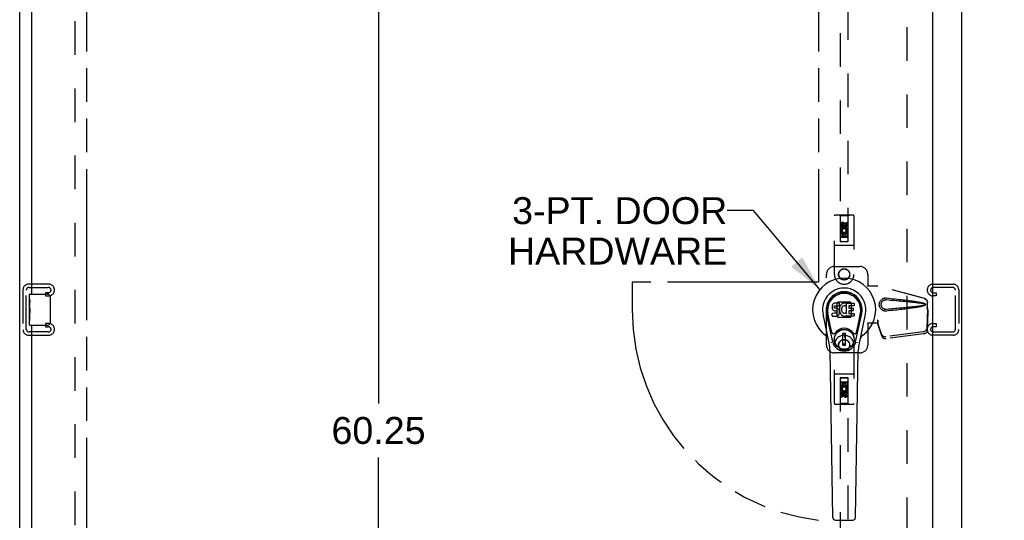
# Model space of a CAD drawing. Header units: inches. Extents: x 0 to 194, y 0 to 126.
# Tile 4 of 16: x 60 to 91, y 37 to 53. Entities that reach past the tile are written whole.
import ezdxf

# ---------------------------------------------------------------- set-up
doc = ezdxf.new("R2010")
doc.units = ezdxf.units.IN
doc.header["$LTSCALE"] = 10.686912
doc.header["$MEASUREMENT"] = 0
doc.linetypes.add('HIDDEN', pattern=[0.2, 0.1, -0.1])
doc.linetypes.add('PHANTOM', pattern=[0.8, 0.45, -0.05, 0.1, -0.05, 0.1, -0.05])
doc.layers.get('0').update_dxf_attribs({"linetype": 'CONTINUOUS'})
for name, color, linetype in [('02___PRT_ALL_AXES', 7, 'CONTINUOUS'), ('AVAILABLE_DOOR_SPACE', 7, 'CONTINUOUS'), ('DEFAULT_2', 8, 'HIDDEN'), ('DIMENSIONS', 7, 'CONTINUOUS')]:
    doc.layers.add(name, color=color, linetype=linetype)
doc.styles.get("Standard").update_dxf_attribs({"font": 'arial.ttf'})
doc.dimstyles.new('DIMSTYLE_1', dxfattribs={"dimtxt": 0.857239, "dimasz": 1.142985, "dimexe": 0.09, "dimexo": 0.07, "dimgap": 0.0375, "dimtad": 0, "dimtih": 1, "dimtoh": 1, "dimzin": 4, "dimdsep": 46, "dimtxsty": 'Standard', "dimblk": '_FILLED', "dimblk1": '_FILLED', "dimblk2": '_FILLED', "dimcen": 0.09, "dimazin": 1, "dimtfac": 1, "dimtofl": 0, "dimtmove": 0, "dimatfit": 3, "dimldrblk": '_FILLED', "dimfxl": 0, "dimtolj": 1, "dimtzin": 4, "dimarcsym": 0})
doc.dimstyles.get("Standard").update_dxf_attribs({"dimtxt": 0.971537, "dimasz": 1.142985, "dimexe": 0.09, "dimexo": 0.07, "dimgap": 0.09, "dimtad": 0, "dimtih": 1, "dimtoh": 1, "dimzin": 4, "dimdsep": 46, "dimtxsty": 'Standard', "dimblk": '_FILLED', "dimblk1": '_FILLED', "dimblk2": '_FILLED', "dimcen": 0.09, "dimazin": 1, "dimtp": 0.01, "dimtm": 0.01, "dimtfac": 1, "dimtofl": 0, "dimtmove": 0, "dimatfit": 3, "dimldrblk": '_FILLED', "dimfxl": 0, "dimtolj": 1, "dimtzin": 4, "dimarcsym": 0})

# ---------------------------------------------------------------- blocks, each defined once
blk = doc.blocks.new('_FILLED')
at = {"color": 0, "linetype": 'ByBlock'}
blk.add_solid([(0, 0), (-1, 0.2), (-1, -0.2)], dxfattribs=at)
blk = doc.blocks.new('*D14')
at = {"layer": 'DIMENSIONS', "color": 2, "linetype": 'Continuous'}
for p, q in [((72.156, 74.174), (70.086, 74.174)), ((71.128, 74.174), (71.128, 41.064)), ((71.128, 13.924), (71.128, 39.349)), ((72.156, 13.924), (70.169, 13.924))]:
    blk.add_line(p, q, dxfattribs=at)
at = {"layer": 'DIMENSIONS', "color": 2, "linetype": 'Continuous', "xscale": 1.1429852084, "yscale": 1.1429852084, "zscale": 1.1429852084}
for p, rotation in [((71.128, 74.174), 90), ((71.128, 13.924), 270)]:
    blk.add_blockref('_FILLED', p, dxfattribs=dict(at, rotation=rotation))
at = {"layer": 'DIMENSIONS', "color": 2, "linetype": 'Continuous', "insert": (71.128, 40.635), "char_height": 0.8572, "width": 2.99556, "attachment_point": 2, "line_spacing_factor": 0.9}
blk.add_mtext('60.25', dxfattribs=at)
blk = doc.blocks.new('*D16')
at = {"layer": 'DIMENSIONS', "color": 2, "linetype": 'Continuous'}
for p, q in [((85.141, 54.41), (82.837, 54.41)), ((88.766, 54.41), (91.052, 54.41))]:
    blk.add_line(p, q, dxfattribs=at)
at = {"layer": 'DIMENSIONS', "color": 2, "linetype": 'Continuous', "xscale": 1.1429852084, "yscale": 1.1429852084, "zscale": 1.1429852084}
blk.add_blockref('_FILLED', (85.141, 54.41), dxfattribs=at)
at = {"layer": 'DIMENSIONS', "color": 2, "linetype": 'Continuous', "xscale": 1.1429852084, "yscale": 1.1429852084, "zscale": 1.1429852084, "rotation": 180}
blk.add_blockref('_FILLED', (88.766, 54.41), dxfattribs=at)
at = {"layer": 'DIMENSIONS', "color": 2, "linetype": 'Continuous', "insert": (82.408, 54.839), "char_height": 0.8572, "width": 2.32952, "attachment_point": 3, "line_spacing_factor": 0.9}
blk.add_mtext('3.63', dxfattribs=at)
blk = doc.blocks.new('*D17')
at = {"layer": 'DIMENSIONS', "color": 2, "linetype": 'Continuous'}
for p, q in [((61.829, 55.951), (74.028, 55.951)), ((85.141, 55.951), (77.881, 55.951))]:
    blk.add_line(p, q, dxfattribs=at)
at = {"layer": 'DIMENSIONS', "color": 2, "linetype": 'Continuous', "xscale": 1.1429852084, "yscale": 1.1429852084, "zscale": 1.1429852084, "rotation": 180}
blk.add_blockref('_FILLED', (61.829, 55.951), dxfattribs=at)
at = {"layer": 'DIMENSIONS', "color": 2, "linetype": 'Continuous', "xscale": 1.1429852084, "yscale": 1.1429852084, "zscale": 1.1429852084}
blk.add_blockref('_FILLED', (85.141, 55.951), dxfattribs=at)
at = {"layer": 'DIMENSIONS', "color": 2, "linetype": 'Continuous', "insert": (75.955, 56.38), "char_height": 0.8572, "width": 2.99556, "attachment_point": 2, "line_spacing_factor": 0.9}
blk.add_mtext('23.31', dxfattribs=at)

msp = doc.modelspace()

# ---------------------------------------------------------------- linework, layer by layer
at = {"color": 3, "linetype": 'Continuous'}
for p, q in [((59.704, 6.153), (59.704, 77.945)), ((89.704, 6.153), (89.704, 77.945)), ((88.766, 75.195), (88.766, 12.903)), ((60.079, 69.799), (60.079, 44.549)), ((60.079, 43.549), (60.079, 18.299))]:
    msp.add_line(p, q, dxfattribs=at)
at = {"color": 7, "linetype": 'Continuous'}
for p, q in [((60.019, 44.389), (60.019, 44.534)), ((60.034, 44.549), (60.574, 44.549)), ((60.674, 44.449), (60.674, 43.649)), ((85.584, 44.209), (85.574, 44.187)), ((85.597, 44.229), (85.584, 44.209)), ((85.606, 44.237), (85.597, 44.229)), ((85.616, 44.244), (85.606, 44.237)), ((85.637, 44.253), (85.616, 44.244)), ((85.661, 44.261), (85.637, 44.253)), ((85.8, 44.261), (85.661, 44.261)), ((85.802, 44.218), (85.8, 44.261)), ((85.801, 44.194), (85.802, 44.218)), ((85.861, 44.215), (85.847, 44.198)), ((85.878, 44.23), (85.861, 44.215)), ((85.896, 44.243), (85.878, 44.23)), ((85.916, 44.252), (85.896, 44.243)), ((85.938, 44.257), (85.916, 44.252)), ((85.96, 44.259), (85.938, 44.257)), ((85.983, 44.259), (85.96, 44.259)), ((85.994, 44.257), (85.983, 44.259)), ((86.005, 44.254), (85.994, 44.257)), ((86.025, 44.237), (85.998, 44.168)), ((86.023, 44.242), (86.005, 44.254)), ((86.033, 44.259), (86.27, 44.259)), ((86.033, 43.933), (86.033, 44.259)), ((86.275, 44.254), (86.275, 44.18)), ((60.019, 44.131), (60.019, 44.164)), ((60.019, 43.934), (60.019, 43.965)), ((85.477, 42.98), (85.28, 43.906)), ((85.588, 43.027), (85.395, 43.93)), ((85.444, 43.704), (85.399, 43.931)), ((85.511, 43.557), (85.436, 43.938)), ((85.569, 44.164), (85.568, 44.14)), ((85.568, 44.14), (85.568, 44.116)), ((85.568, 44.116), (85.572, 44.092)), ((85.574, 44.187), (85.569, 44.164)), ((85.57, 43.854), (85.57, 43.929)), ((85.572, 44.092), (85.581, 44.07)), ((85.634, 43.934), (85.574, 43.933)), ((85.581, 44.07), (85.593, 44.05)), ((85.593, 44.05), (85.61, 44.033)), ((85.61, 44.033), (85.63, 44.02)), ((85.63, 44.02), (85.641, 44.015)), ((85.695, 43.934), (85.634, 43.934)), ((85.639, 44.143), (85.641, 44.158)), ((85.639, 44.128), (85.639, 44.143)), ((85.639, 44.121), (85.639, 44.128)), ((85.642, 44.113), (85.639, 44.121)), ((85.641, 44.158), (85.644, 44.165)), ((85.641, 44.015), (85.652, 44.013)), ((85.646, 44.107), (85.642, 44.113)), ((85.644, 44.165), (85.65, 44.17)), ((85.652, 44.103), (85.646, 44.107)), ((85.65, 44.17), (85.665, 44.174)), ((85.667, 44.099), (85.652, 44.103)), ((85.652, 44.013), (85.7, 44.013)), ((85.665, 44.174), (85.679, 44.175)), ((85.691, 44.1), (85.667, 44.099)), ((85.679, 44.175), (85.792, 44.175)), ((85.715, 44.099), (85.691, 44.1)), ((85.71, 43.935), (85.695, 43.934)), ((85.7, 44.013), (85.707, 44.012)), ((85.707, 44.012), (85.714, 44.01)), ((85.716, 43.939), (85.71, 43.935)), ((85.714, 44.01), (85.72, 44.005)), ((85.738, 44.093), (85.715, 44.099)), ((85.722, 43.944), (85.716, 43.939)), ((85.72, 44.005), (85.725, 43.999)), ((85.731, 43.956), (85.722, 43.944)), ((85.725, 43.999), (85.732, 43.986)), ((85.734, 43.963), (85.731, 43.956)), ((85.732, 43.986), (85.734, 43.971)), ((85.734, 43.971), (85.734, 43.963)), ((85.749, 44.089), (85.738, 44.093)), ((85.759, 44.082), (85.749, 44.089)), ((85.776, 44.065), (85.759, 44.082)), ((85.789, 44.045), (85.776, 44.065)), ((85.779, 43.886), (85.786, 43.895)), ((85.786, 43.895), (85.791, 43.906)), ((85.799, 44.023), (85.789, 44.045)), ((85.791, 43.906), (85.8, 43.929)), ((85.792, 44.175), (85.798, 44.176)), ((85.798, 44.176), (85.8, 44.181)), ((85.805, 44), (85.799, 44.023)), ((85.8, 44.181), (85.801, 44.194)), ((85.804, 44.097), (85.8, 44.052)), ((85.8, 44.052), (85.801, 44.03)), ((85.8, 43.929), (85.806, 43.952)), ((85.801, 44.03), (85.804, 44.008)), ((85.808, 44.119), (85.804, 44.097)), ((85.804, 44.008), (85.808, 43.986)), ((85.807, 43.976), (85.805, 44)), ((85.806, 43.952), (85.807, 43.976)), ((85.814, 44.14), (85.808, 44.119)), ((85.808, 43.986), (85.815, 43.965)), ((85.823, 44.161), (85.814, 44.14)), ((85.815, 43.965), (85.837, 43.926)), ((85.834, 44.18), (85.823, 44.161)), ((85.847, 44.198), (85.834, 44.18)), ((85.837, 43.926), (85.849, 43.907)), ((85.849, 43.907), (85.864, 43.891)), ((85.864, 43.891), (85.88, 43.876)), ((85.87, 44.068), (85.869, 44.041)), ((85.869, 44.041), (85.87, 44.028)), ((85.873, 44.095), (85.87, 44.068)), ((85.87, 44.028), (85.873, 44.015)), ((85.877, 44.107), (85.873, 44.095)), ((85.873, 44.015), (85.884, 43.99)), ((85.883, 44.119), (85.877, 44.107)), ((85.897, 44.142), (85.883, 44.119)), ((85.884, 43.99), (85.897, 43.967)), ((85.905, 44.153), (85.897, 44.142)), ((85.897, 43.967), (85.906, 43.957)), ((85.916, 44.16), (85.905, 44.153)), ((85.906, 43.957), (85.916, 43.948)), ((85.941, 44.171), (85.916, 44.16)), ((85.916, 43.948), (85.927, 43.941)), ((85.927, 43.941), (85.939, 43.936)), ((85.939, 43.936), (85.953, 43.934)), ((85.954, 44.174), (85.941, 44.171)), ((85.953, 43.934), (85.966, 43.933)), ((85.967, 44.174), (85.954, 44.174)), ((85.966, 43.933), (85.979, 43.935)), ((85.98, 44.171), (85.967, 44.174)), ((85.979, 43.935), (85.992, 43.939)), ((85.992, 44.166), (85.98, 44.171)), ((85.992, 43.939), (86.004, 43.945)), ((86.004, 43.945), (86.015, 43.952)), ((86.022, 43.951), (86.033, 43.933)), ((86.103, 44.171), (86.103, 44.103)), ((86.105, 44.012), (86.105, 43.935)), ((86.27, 44.175), (86.108, 44.175)), ((86.108, 44.099), (86.239, 44.099)), ((86.239, 44.017), (86.109, 44.017)), ((86.109, 43.93), (86.271, 43.93)), ((86.244, 44.094), (86.244, 44.021)), ((86.275, 43.926), (86.275, 43.854)), ((86.319, 43.027), (86.512, 43.93)), ((86.396, 43.557), (86.471, 43.938)), ((86.627, 43.906), (86.43, 42.98)), ((86.464, 43.704), (86.508, 43.931)), ((60.019, 43.564), (60.019, 43.703)), ((85.575, 43.849), (85.719, 43.849)), ((85.719, 43.849), (85.731, 43.851)), ((85.731, 43.851), (85.742, 43.855)), ((85.742, 43.855), (85.762, 43.869)), ((85.762, 43.869), (85.779, 43.886)), ((85.88, 43.876), (85.898, 43.862)), ((85.898, 43.862), (85.908, 43.857)), ((85.908, 43.857), (85.918, 43.853)), ((85.918, 43.853), (85.94, 43.848)), ((85.94, 43.848), (85.962, 43.845)), ((85.962, 43.845), (85.984, 43.848)), ((85.984, 43.848), (86.006, 43.855)), ((86.006, 43.855), (86.025, 43.867)), ((86.035, 43.867), (86.025, 43.867)), ((86.025, 43.867), (86.025, 43.867)), ((86.035, 43.854), (86.035, 43.867)), ((86.271, 43.849), (86.04, 43.849)), ((60.574, 43.549), (60.034, 43.549)), ((85.559, 43.332), (85.511, 43.557)), ((85.999, 43.292), (85.908, 43.292)), ((85.908, 42.918), (85.908, 43.292)), ((85.999, 42.918), (85.999, 43.292)), ((86.348, 43.332), (86.396, 43.557)), ((85.908, 43.252), (85.999, 43.252)), ((85.999, 42.957), (85.908, 42.957)), ((85.96, 43.252), (85.96, 43.174)), ((85.999, 43.174), (85.96, 43.174)), ((85.596, 37.434), (85.503, 42.754)), ((85.908, 42.918), (85.999, 42.918)), ((86.312, 37.434), (86.404, 42.754)), ((85.674, 37.356), (86.233, 37.356))]:
    msp.add_line(p, q, dxfattribs=at)
for points in [[(60.667, 44.485), (60.669, 44.48), (60.671, 44.474), (60.672, 44.468), (60.673, 44.462), (60.673, 44.456), (60.674, 44.449)], [(60.674, 43.649), (60.673, 43.643), (60.673, 43.637), (60.672, 43.631), (60.671, 43.625), (60.669, 43.619), (60.667, 43.613)], [(85.555, 42.996), (85.554, 43.002), (85.552, 43.007), (85.551, 43.013), (85.549, 43.019)], [(86.358, 43.019), (86.357, 43.013), (86.355, 43.007), (86.354, 43.002), (86.352, 42.996)]]:
    msp.add_lwpolyline(points, dxfattribs=at)
for radius in [0.317, 0.313]:
    msp.add_circle((85.954, 43.105), radius, dxfattribs=at)
for centre, radius, start, end in [((85.954, 44.049), 1.004, 305.5066, 234.4934), ((60.034, 44.534), 0.015, 90, 180), ((60.574, 44.449), 0.1, 21.1999, 90), ((85.954, 44.049), 0.689, 347.9703, 192.0297), ((85.954, 44.049), 0.571, 347.9703, 192.0297), ((85.954, 44.039), 0.527, 348.9402, 191.0594), ((86.02, 44.238), 0.00448, 339.0016, 51.8729), ((86.27, 44.254), 0.00448, 0, 90), ((85.574, 43.929), 0.00448, 90, 180.0119), ((85.994, 44.17), 0.00448, 246.1578, 339.0016), ((86.018, 43.948), 0.00448, 34.0893, 127.3444), ((86.108, 44.171), 0.00448, 90, 180), ((86.108, 44.103), 0.00448, 180, 270), ((86.109, 44.012), 0.00448, 90, 180), ((86.109, 43.935), 0.00448, 180, 270), ((86.239, 44.094), 0.00448, 0, 90), ((86.239, 44.021), 0.00448, 270, 360), ((86.27, 44.18), 0.00448, 270, 360), ((86.271, 43.926), 0.00448, 0, 90), ((60.574, 43.649), 0.1, 270, 338.7946), ((85.575, 43.854), 0.00483, 180, 270), ((86.04, 43.854), 0.00448, 180, 270), ((86.271, 43.854), 0.00448, 270, 360), ((60.034, 43.564), 0.015, 180, 270), ((85.617, 43.344), 0.0591, 192.0297, 324.5763), ((85.954, 43.105), 0.354, 35.4237, 144.5763), ((86.29, 43.344), 0.0591, 215.4237, 347.9703), ((85.256, 43.072), 0.197, 12.0297, 54.4934), ((84.322, 42.734), 1.181, 1, 12.0297), ((85.954, 43.105), 0.374, 192.0297, 347.9703), ((87.585, 42.734), 1.181, 167.9703, 179), ((86.651, 43.072), 0.197, 125.5066, 167.9703), ((85.674, 37.435), 0.0787, 181, 270), ((86.233, 37.435), 0.0787, 270, 359)]:
    msp.add_arc(centre, radius, start, end, dxfattribs=at)
msp.add_ellipse((85.954, 44.039), major_axis=(0, 0.565), ratio=0.999848, start_param=-1.76365, end_param=1.76365, dxfattribs=at)
at = {"layer": '02___PRT_ALL_AXES', "color": 8, "linetype": 'HIDDEN'}
for p, q in [((85.847, 46.672), (85.847, 46.764)), ((85.889, 46.764), (85.889, 46.672)), ((85.933, 46.736), (85.933, 46.764)), ((85.974, 46.778), (85.974, 46.732)), ((86.018, 46.828), (86.06, 46.828)), ((86.018, 46.736), (86.018, 46.828)), ((86.06, 46.828), (86.06, 46.736)), ((85.889, 46.672), (85.847, 46.672)), ((85.847, 46.516), (86.025, 46.516)), ((85.847, 46.36), (85.847, 46.516)), ((85.895, 46.54), (85.856, 46.523)), ((85.932, 46.473), (85.889, 46.473)), ((85.889, 46.473), (85.889, 46.36)), ((85.932, 46.381), (85.932, 46.473)), ((86.018, 46.473), (85.974, 46.473)), ((85.974, 46.473), (85.974, 46.381)), ((86.025, 46.516), (86.006, 46.529)), ((86.018, 46.36), (86.018, 46.473)), ((86.05, 46.519), (86.048, 46.516)), ((86.048, 46.516), (86.06, 46.516)), ((86.06, 46.516), (86.06, 46.36)), ((85.889, 46.36), (85.847, 46.36)), ((85.974, 46.381), (85.932, 46.381)), ((86.06, 46.36), (86.018, 46.36)), ((85.847, 41.739), (85.889, 41.739)), ((85.847, 41.583), (85.847, 41.739)), ((85.889, 41.739), (85.889, 41.625)), ((85.933, 41.718), (85.975, 41.718)), ((85.933, 41.625), (85.933, 41.718)), ((85.975, 41.718), (85.975, 41.625)), ((86.018, 41.739), (86.06, 41.739)), ((86.018, 41.625), (86.018, 41.739)), ((86.06, 41.739), (86.06, 41.583)), ((85.859, 41.583), (85.847, 41.583)), ((85.858, 41.579), (85.859, 41.583)), ((86.06, 41.583), (85.883, 41.583)), ((85.883, 41.583), (85.901, 41.57)), ((85.889, 41.625), (85.933, 41.625)), ((85.975, 41.625), (86.018, 41.625)), ((86.012, 41.558), (86.051, 41.575)), ((86.018, 41.426), (86.06, 41.426)), ((86.018, 41.334), (86.018, 41.426)), ((86.06, 41.426), (86.06, 41.334)), ((85.847, 41.27), (85.847, 41.363)), ((85.889, 41.27), (85.847, 41.27)), ((85.889, 41.363), (85.889, 41.27)), ((85.933, 41.32), (85.933, 41.367)), ((85.974, 41.363), (85.974, 41.334))]:
    msp.add_line(p, q, dxfattribs=at)
at = {"layer": '02___PRT_ALL_AXES', "color": 7, "linetype": 'Continuous'}
for p, q in [((60.019, 44.389), (60.019, 44.534)), ((60.019, 44.131), (60.019, 44.388)), ((60.024, 44.332), (60.019, 44.332)), ((60.026, 44.164), (60.026, 44.301)), ((60.019, 44.164), (60.026, 44.164)), ((60.019, 43.564), (60.019, 44.128)), ((60.02, 44.102), (60.019, 44.102)), ((60.019, 43.97), (60.025, 43.97)), ((60.019, 43.934), (60.026, 43.934)), ((60.02, 44.104), (60.022, 44.082)), ((60.026, 43.703), (60.026, 43.934)), ((60.019, 43.871), (60.026, 43.871)), ((60.019, 43.703), (60.026, 43.703))]:
    msp.add_line(p, q, dxfattribs=at)
for points in [[(60.019, 44.389), (60.019, 44.385), (60.019, 44.38), (60.02, 44.375), (60.02, 44.369), (60.021, 44.362), (60.022, 44.354), (60.023, 44.346), (60.024, 44.337)], [(60.024, 44.337), (60.025, 44.328), (60.025, 44.319), (60.025, 44.31), (60.026, 44.301)], [(60.019, 44.131), (60.019, 44.123), (60.019, 44.114), (60.02, 44.104)], [(60.022, 44.082), (60.023, 44.07), (60.024, 44.058), (60.024, 44.045), (60.025, 44.033), (60.025, 44.02), (60.026, 44.007), (60.025, 43.994), (60.025, 43.982), (60.024, 43.969), (60.024, 43.957), (60.023, 43.945)]]:
    msp.add_lwpolyline(points, dxfattribs=at)
at = {"layer": '02___PRT_ALL_AXES', "color": 8, "linetype": 'HIDDEN'}
for centre, radius in [((85.954, 46.722), 0.085), ((85.954, 45.174), 0.172), ((85.954, 42.924), 0.172), ((85.954, 41.377), 0.085)]:
    msp.add_circle(centre, radius, dxfattribs=at)
for centre, radius, start, end in [((85.911, 46.765), 0.0644, 12.2995, 180.0775), ((85.911, 46.764), 0.0219, 359.9011, 180), ((85.997, 46.736), 0.0635, 180, 360), ((85.996, 46.736), 0.0219, 190.307, 360), ((85.954, 46.565), 0.107, 334.2636, 203.4027), ((85.954, 46.565), 0.0639, 324.8895, 203.4026), ((85.954, 41.533), 0.107, 154.2636, 23.4027), ((85.91, 41.363), 0.0635, 0, 180), ((85.911, 41.363), 0.0219, 10.307, 180), ((85.954, 41.533), 0.0639, 144.8895, 23.4026), ((85.996, 41.334), 0.0644, 192.2995, 0.0775), ((85.996, 41.334), 0.0219, 179.9011, 360)]:
    msp.add_arc(centre, radius, start, end, dxfattribs=at)
at = {"layer": '02___PRT_ALL_AXES', "color": 7, "linetype": 'Continuous'}
msp.add_ellipse((60.282, 43.965), major_axis=(0.263, 0), ratio=0.432808, start_param=3.141593, end_param=3.321581, dxfattribs=at)
at = {"layer": 'AVAILABLE_DOOR_SPACE', "color": 4, "linetype": 'PHANTOM'}
for p, q in [((61.829, 74.174), (61.829, 13.924)), ((85.141, 74.174), (85.141, 44.924)), ((85.141, 44.924), (79.204, 44.924)), ((79.204, 44.924), (79.204, 44.049))]:
    msp.add_line(p, q, dxfattribs=at)
msp.add_arc((85.954, 44.049), 6.75, 180, 263.0865, dxfattribs=at)
at = {"layer": 'DEFAULT_2', "color": 8, "linetype": 'HIDDEN'}
for p, q in [((61.454, 74.601), (61.454, 13.497)), ((87.954, 13.497), (87.954, 74.601)), ((85.829, 74.222), (85.829, 46.22)), ((86.079, 46.22), (86.079, 74.222)), ((85.641, 45.174), (85.641, 47.032)), ((86.236, 47.062), (85.671, 47.062)), ((85.824, 47.032), (85.794, 47.062)), ((86.084, 47.032), (85.824, 47.032)), ((85.824, 47.032), (85.827, 46.222)), ((86.08, 46.222), (86.084, 47.032)), ((86.084, 47.032), (86.114, 47.062)), ((86.266, 47.032), (86.266, 45.174)), ((85.954, 46.794), (85.891, 46.758)), ((85.891, 46.758), (85.901, 46.752)), ((85.891, 46.758), (85.891, 46.685)), ((85.954, 46.782), (85.901, 46.752)), ((85.901, 46.752), (85.901, 46.691)), ((86.016, 46.758), (85.954, 46.794)), ((85.954, 46.794), (85.954, 46.782)), ((86.006, 46.752), (85.954, 46.782)), ((86.016, 46.758), (86.006, 46.752)), ((86.006, 46.691), (86.006, 46.752)), ((86.016, 46.685), (86.016, 46.758)), ((86.081, 46.472), (85.826, 46.472)), ((85.891, 46.685), (85.901, 46.691)), ((85.891, 46.685), (85.954, 46.649)), ((85.901, 46.691), (85.954, 46.661)), ((85.954, 46.661), (86.006, 46.691)), ((85.954, 46.649), (86.016, 46.685)), ((85.954, 46.649), (85.954, 46.661)), ((86.016, 46.685), (86.006, 46.691)), ((86.236, 46.097), (85.671, 46.097)), ((85.827, 46.222), (86.08, 46.222)), ((85.829, 46.223), (86.079, 46.223)), ((85.829, 46.22), (86.079, 46.22)), ((86.039, 46.347), (85.869, 46.347)), ((85.391, 42.924), (85.391, 45.174)), ((85.641, 45.424), (86.454, 45.424)), ((86.704, 45.174), (86.704, 44.821)), ((60.628, 44.862), (59.988, 44.862)), ((88.78, 44.862), (89.42, 44.862)), ((59.808, 44.682), (59.808, 43.417)), ((59.912, 43.431), (59.912, 44.668)), ((60.002, 44.758), (60.614, 44.758)), ((60.526, 44.591), (60.526, 44.487)), ((60.614, 44.591), (60.526, 44.591)), ((60.808, 44.667), (60.808, 44.682)), ((86.701, 44.804), (86.704, 44.821)), ((86.701, 44.804), (87.022, 44.804)), ((86.708, 44.804), (86.704, 44.821)), ((88.511, 44.402), (87.014, 44.804)), ((88.519, 44.402), (87.022, 44.804)), ((88.6, 44.667), (88.6, 44.682)), ((89.406, 44.758), (88.794, 44.758)), ((88.794, 44.591), (88.881, 44.591)), ((88.881, 44.591), (88.881, 44.487)), ((89.496, 43.431), (89.496, 44.668)), ((89.6, 44.682), (89.6, 43.417)), ((60.526, 44.487), (60.628, 44.487)), ((85.752, 44.286), (85.717, 44.25)), ((85.717, 44.25), (85.717, 43.848)), ((86.155, 44.286), (85.752, 44.286)), ((86.19, 44.25), (86.155, 44.286)), ((86.19, 43.848), (86.19, 44.25)), ((88.604, 44.051), (88.604, 44.281)), ((88.611, 44.051), (88.611, 44.281)), ((88.881, 44.487), (88.78, 44.487)), ((88.582, 44.133), (88.604, 44.051)), ((88.603, 44.063), (88.584, 43.448)), ((88.59, 44.133), (88.611, 44.051)), ((88.617, 43.992), (88.597, 43.377)), ((88.603, 44.063), (88.617, 43.992)), ((88.611, 44.051), (88.604, 44.051)), ((88.605, 44.079), (88.614, 44.023)), ((88.614, 44.023), (88.615, 44.012)), ((88.615, 44.012), (88.616, 44.002)), ((88.616, 44.002), (88.617, 43.992)), ((60.526, 43.612), (60.526, 43.508)), ((60.628, 43.612), (60.526, 43.612)), ((85.717, 43.848), (85.752, 43.813)), ((85.752, 43.813), (86.155, 43.813)), ((86.155, 43.813), (86.19, 43.848)), ((87.022, 43.624), (86.701, 43.624)), ((86.701, 43.624), (86.704, 43.607)), ((86.708, 43.624), (86.704, 43.607)), ((86.704, 43.607), (86.704, 42.924)), ((87.022, 43.712), (87.014, 43.712)), ((87.014, 43.712), (87.014, 43.624)), ((87.152, 43.254), (87.02, 43.638)), ((87.034, 43.567), (87.02, 43.638)), ((87.022, 43.712), (87.022, 43.624)), ((87.029, 43.597), (87.034, 43.567)), ((88.78, 43.612), (88.881, 43.612)), ((88.881, 43.612), (88.881, 43.508)), ((60.614, 43.341), (60.002, 43.341)), ((60.526, 43.508), (60.614, 43.508)), ((60.808, 43.417), (60.808, 43.432)), ((87.166, 43.183), (87.034, 43.567)), ((88.466, 43.349), (87.279, 43.196)), ((88.48, 43.278), (87.292, 43.125)), ((88.6, 43.417), (88.6, 43.432)), ((88.881, 43.508), (88.794, 43.508)), ((88.794, 43.341), (89.406, 43.341)), ((59.988, 43.237), (60.628, 43.237)), ((89.42, 43.237), (88.78, 43.237)), ((85.641, 41.067), (85.641, 42.924)), ((86.454, 42.674), (85.641, 42.674)), ((86.266, 42.924), (86.266, 41.067)), ((86.236, 42.002), (85.671, 42.002)), ((85.827, 41.877), (85.824, 41.067)), ((85.827, 41.877), (86.08, 41.877)), ((86.079, 41.879), (85.829, 41.879)), ((85.829, 41.879), (85.829, 13.877)), ((86.079, 41.875), (85.829, 41.875)), ((85.869, 41.752), (86.039, 41.752)), ((86.079, 13.877), (86.079, 41.879)), ((86.084, 41.067), (86.08, 41.877)), ((85.826, 41.627), (86.081, 41.627)), ((85.954, 41.449), (85.891, 41.413)), ((85.891, 41.413), (85.901, 41.407)), ((85.891, 41.413), (85.891, 41.341)), ((85.954, 41.438), (85.901, 41.407)), ((85.901, 41.407), (85.901, 41.347)), ((86.016, 41.413), (85.954, 41.449)), ((85.954, 41.449), (85.954, 41.438)), ((86.006, 41.407), (85.954, 41.438)), ((86.016, 41.413), (86.006, 41.407)), ((86.006, 41.347), (86.006, 41.407)), ((86.016, 41.341), (86.016, 41.413)), ((85.824, 41.067), (85.794, 41.037)), ((86.084, 41.067), (85.824, 41.067)), ((85.891, 41.341), (85.901, 41.347)), ((85.891, 41.341), (85.954, 41.305)), ((85.901, 41.347), (85.954, 41.316)), ((85.954, 41.316), (86.006, 41.347)), ((85.954, 41.305), (86.016, 41.341)), ((85.954, 41.305), (85.954, 41.316)), ((86.016, 41.341), (86.006, 41.347)), ((86.084, 41.067), (86.114, 41.037)), ((86.236, 41.037), (85.671, 41.037))]:
    msp.add_line(p, q, dxfattribs=at)
for points in [[(87.298, 44.006), (87.285, 44.005), (87.272, 44.005), (87.259, 44.006), (87.246, 44.008), (87.233, 44.01), (87.221, 44.013), (87.208, 44.017), (87.196, 44.022), (87.185, 44.027), (87.173, 44.034), (87.162, 44.041), (87.15, 44.049), (87.139, 44.059), (87.128, 44.07), (87.117, 44.083), (87.107, 44.097), (87.097, 44.112), (87.089, 44.128), (87.083, 44.145), (87.078, 44.162), (87.074, 44.179), (87.072, 44.196), (87.071, 44.213), (87.072, 44.231), (87.074, 44.248), (87.077, 44.265), (87.082, 44.282), (87.088, 44.299), (87.096, 44.315), (87.106, 44.33), (87.116, 44.344), (87.127, 44.357), (87.138, 44.369), (87.149, 44.378), (87.161, 44.387), (87.172, 44.394), (87.184, 44.401), (87.196, 44.406), (87.208, 44.411), (87.22, 44.415), (87.233, 44.418), (87.246, 44.421), (87.259, 44.422)], [(87.298, 44.06), (87.288, 44.059), (87.279, 44.059), (87.269, 44.06), (87.26, 44.061), (87.251, 44.063), (87.242, 44.066), (87.233, 44.069), (87.224, 44.072), (87.216, 44.076), (87.207, 44.081), (87.199, 44.086), (87.191, 44.092), (87.183, 44.099), (87.175, 44.107), (87.167, 44.116), (87.16, 44.126), (87.153, 44.137), (87.147, 44.148), (87.143, 44.16), (87.139, 44.171), (87.136, 44.182), (87.135, 44.193), (87.134, 44.203), (87.133, 44.213), (87.133, 44.224), (87.134, 44.234), (87.136, 44.245), (87.139, 44.256), (87.142, 44.267), (87.146, 44.278), (87.152, 44.289), (87.158, 44.3), (87.166, 44.311), (87.174, 44.32), (87.182, 44.328), (87.19, 44.335), (87.198, 44.342), (87.207, 44.347), (87.215, 44.352), (87.223, 44.356), (87.232, 44.36), (87.241, 44.363), (87.25, 44.365), (87.26, 44.367), (87.269, 44.368), (87.279, 44.369), (87.288, 44.369), (87.298, 44.369)], [(87.259, 44.422), (87.272, 44.423), (87.285, 44.423), (87.298, 44.422)], [(87.298, 44.422), (87.373, 44.415), (87.446, 44.407), (87.515, 44.4), (87.582, 44.393), (87.646, 44.386), (87.708, 44.379), (87.767, 44.373), (87.823, 44.366), (87.878, 44.36), (87.93, 44.354), (87.98, 44.347), (88.027, 44.341), (88.073, 44.335), (88.117, 44.329), (88.159, 44.323), (88.199, 44.317), (88.238, 44.311), (88.275, 44.305), (88.31, 44.299), (88.344, 44.293), (88.376, 44.286), (88.407, 44.28), (88.437, 44.273), (88.465, 44.266), (88.491, 44.258), (88.516, 44.249)], [(87.298, 44.369), (87.361, 44.363), (87.422, 44.358), (87.481, 44.353), (87.538, 44.348), (87.593, 44.344), (87.646, 44.339), (87.696, 44.334), (87.745, 44.33), (87.792, 44.326), (87.837, 44.322), (87.88, 44.318), (87.921, 44.314), (87.961, 44.31), (87.999, 44.306), (88.035, 44.303), (88.069, 44.299), (88.102, 44.296), (88.133, 44.293), (88.163, 44.289), (88.192, 44.286), (88.221, 44.283), (88.248, 44.28), (88.275, 44.277), (88.302, 44.273), (88.329, 44.27), (88.356, 44.266), (88.383, 44.263), (88.409, 44.259), (88.436, 44.254), (88.463, 44.25), (88.489, 44.244), (88.516, 44.238)], [(88.511, 44.402), (88.524, 44.398), (88.537, 44.392), (88.548, 44.385), (88.559, 44.377), (88.569, 44.368), (88.578, 44.357), (88.586, 44.346), (88.592, 44.334), (88.597, 44.321), (88.601, 44.308), (88.603, 44.295), (88.604, 44.281)], [(88.516, 44.249), (88.522, 44.246), (88.527, 44.242), (88.532, 44.238), (88.535, 44.232), (88.538, 44.227), (88.539, 44.221), (88.54, 44.214), (88.54, 44.208), (88.538, 44.202), (88.535, 44.196), (88.532, 44.191), (88.527, 44.186), (88.522, 44.182), (88.516, 44.179)], [(88.516, 44.238), (88.521, 44.237), (88.525, 44.234), (88.529, 44.231), (88.532, 44.227), (88.535, 44.223), (88.536, 44.219), (88.536, 44.214), (88.536, 44.209), (88.534, 44.205), (88.532, 44.201), (88.529, 44.197), (88.525, 44.194), (88.521, 44.192), (88.516, 44.19)], [(88.611, 44.281), (88.611, 44.295), (88.608, 44.308), (88.605, 44.321), (88.6, 44.334), (88.593, 44.346), (88.586, 44.357), (88.577, 44.368), (88.567, 44.377), (88.556, 44.385), (88.544, 44.392), (88.532, 44.398), (88.519, 44.402)], [(88.516, 44.19), (88.49, 44.184), (88.463, 44.179), (88.436, 44.174), (88.41, 44.17), (88.383, 44.166), (88.356, 44.162), (88.329, 44.159), (88.303, 44.155), (88.276, 44.152), (88.249, 44.149), (88.221, 44.146), (88.193, 44.142), (88.164, 44.139), (88.134, 44.136), (88.103, 44.133), (88.07, 44.129), (88.036, 44.126), (88, 44.122), (87.962, 44.119), (87.922, 44.115), (87.881, 44.111), (87.838, 44.107), (87.793, 44.103), (87.746, 44.098), (87.697, 44.094), (87.646, 44.09), (87.593, 44.085), (87.538, 44.08), (87.481, 44.075), (87.422, 44.07), (87.361, 44.065), (87.298, 44.06)], [(88.516, 44.179), (88.493, 44.171), (88.469, 44.164), (88.444, 44.157), (88.417, 44.151), (88.389, 44.145), (88.36, 44.139), (88.33, 44.133), (88.298, 44.127), (88.265, 44.122), (88.231, 44.116), (88.195, 44.111), (88.157, 44.105), (88.118, 44.1), (88.077, 44.094), (88.035, 44.088), (87.991, 44.083), (87.945, 44.077), (87.897, 44.071), (87.847, 44.065), (87.795, 44.059), (87.741, 44.053), (87.685, 44.047), (87.627, 44.04), (87.566, 44.034), (87.503, 44.027), (87.437, 44.02), (87.369, 44.013), (87.298, 44.006)], [(88.582, 44.133), (88.587, 44.113), (88.593, 44.094), (88.598, 44.075), (88.603, 44.057), (88.609, 44.039), (88.614, 44.023)], [(88.59, 44.133), (88.592, 44.123), (88.595, 44.114), (88.597, 44.105), (88.6, 44.096), (88.603, 44.087), (88.605, 44.079)], [(88.605, 44.079), (88.605, 44.076), (88.605, 44.073), (88.604, 44.071), (88.604, 44.068), (88.603, 44.065), (88.603, 44.063)], [(87.014, 43.712), (87.016, 43.692), (87.019, 43.671), (87.022, 43.652), (87.024, 43.633), (87.029, 43.597)], [(87.021, 43.653), (87.021, 43.648), (87.021, 43.645), (87.02, 43.643), (87.02, 43.64), (87.02, 43.638)], [(87.022, 43.712), (87.021, 43.701), (87.021, 43.691)], [(87.021, 43.691), (87.021, 43.671), (87.021, 43.662), (87.021, 43.653)], [(87.028, 43.605), (87.027, 43.616), (87.025, 43.633), (87.023, 43.649), (87.022, 43.664), (87.021, 43.676), (87.021, 43.684)], [(88.466, 43.349), (88.482, 43.351), (88.497, 43.355), (88.511, 43.361), (88.525, 43.367), (88.537, 43.375), (88.549, 43.383), (88.559, 43.393), (88.567, 43.403), (88.574, 43.414), (88.579, 43.425), (88.582, 43.436), (88.584, 43.448)], [(88.597, 43.377), (88.596, 43.365), (88.593, 43.354), (88.588, 43.343), (88.581, 43.332), (88.572, 43.322), (88.562, 43.312), (88.551, 43.304), (88.538, 43.296), (88.525, 43.29), (88.51, 43.284), (88.495, 43.28), (88.48, 43.278)], [(87.152, 43.254), (87.156, 43.244), (87.162, 43.235), (87.169, 43.227), (87.178, 43.219), (87.188, 43.212), (87.198, 43.207), (87.21, 43.202), (87.223, 43.199), (87.237, 43.196), (87.25, 43.195), (87.265, 43.195), (87.279, 43.196)], [(87.292, 43.125), (87.278, 43.124), (87.264, 43.124), (87.25, 43.125), (87.237, 43.127), (87.224, 43.131), (87.212, 43.136), (87.201, 43.141), (87.191, 43.148), (87.183, 43.156), (87.176, 43.164), (87.17, 43.173), (87.166, 43.183)]]:
    msp.add_lwpolyline(points, dxfattribs=at)
for centre, radius in [((85.954, 46.722), 0.0845), ((85.954, 45.174), 0.18), ((85.954, 42.924), 0.18), ((85.954, 41.377), 0.0845)]:
    msp.add_circle(centre, radius, dxfattribs=at)
for centre, radius, start, end in [((85.671, 47.032), 0.03, 90, 180), ((86.236, 47.032), 0.03, 0, 90), ((85.671, 46.127), 0.03, 180, 270), ((85.869, 46.307), 0.04, 90, 180), ((85.869, 46.262), 0.04, 180, 270), ((86.039, 46.307), 0.04, 0, 90), ((86.039, 46.262), 0.04, 270, 360), ((86.236, 46.127), 0.03, 270, 360), ((85.641, 45.174), 0.25, 90, 180), ((85.954, 45.174), 0.312, 180, 360), ((86.454, 45.174), 0.25, 0, 90), ((59.988, 44.682), 0.18, 90, 180), ((60.628, 44.682), 0.18, 0, 90), ((88.78, 44.682), 0.18, 90, 180), ((89.42, 44.682), 0.18, 0, 90), ((60.002, 44.668), 0.09, 90, 180), ((60.614, 44.668), 0.09, 0, 90), ((60.614, 44.681), 0.09, 270, 351.7808), ((60.628, 44.667), 0.18, 270, 360), ((88.78, 44.667), 0.18, 180, 270), ((88.794, 44.668), 0.09, 90, 180), ((88.794, 44.681), 0.09, 188.2192, 270), ((89.406, 44.668), 0.09, 0, 90), ((60.628, 43.432), 0.18, 0, 90), ((88.78, 43.432), 0.18, 90, 180), ((59.988, 43.417), 0.18, 180, 270), ((60.002, 43.431), 0.09, 180, 270), ((60.614, 43.418), 0.09, 0, 90), ((60.614, 43.431), 0.09, 270, 351.7808), ((60.628, 43.417), 0.18, 270, 360), ((88.78, 43.417), 0.18, 180, 270), ((88.794, 43.418), 0.09, 90, 180), ((88.794, 43.431), 0.09, 188.2192, 270), ((89.406, 43.431), 0.09, 270, 360), ((89.42, 43.417), 0.18, 270, 360), ((85.954, 42.924), 0.312, 0, 180), ((85.641, 42.924), 0.25, 180, 270), ((86.454, 42.924), 0.25, 270, 360), ((85.671, 41.972), 0.03, 90, 180), ((85.869, 41.837), 0.04, 90, 180), ((85.869, 41.792), 0.04, 180, 270), ((86.039, 41.837), 0.04, 0, 90), ((86.039, 41.792), 0.04, 270, 360), ((86.236, 41.972), 0.03, 0, 90), ((85.671, 41.067), 0.03, 180, 270), ((86.236, 41.067), 0.03, 270, 360)]:
    msp.add_arc(centre, radius, start, end, dxfattribs=at)

# ---------------------------------------------------------------- texts
at = {"layer": 'DIMENSIONS', "color": 2, "linetype": 'Continuous', "insert": (82.233, 47.63), "char_height": 0.8572, "width": 6.97263, "attachment_point": 3, "line_spacing_factor": 0.9}
msp.add_mtext('3-PT. DOOR\\PHARDWARE', dxfattribs=at)

# ---------------------------------------------------------------- dimensions: what is measured, and where the dimension line sits
at = {"layer": 'DIMENSIONS', "color": 2, "linetype": 'Continuous'}
for base, p1, p2, picture, middle in [((85.141, 55.951), (61.829, 74.174), (85.141, 44.924), '*D17', (75.86, 55.947)), ((88.766115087, 54.410190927), (85.141115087, 74.17424456), (88.766115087, 12.90324456), '*D16', (81.242522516, 54.4054126))]:
    dim = msp.add_linear_dim(base=base, p1=p1, p2=p2, dimstyle='DIMSTYLE_1', dxfattribs=at)
    dim.commit()
    dim.dimension.update_dxf_attribs({"geometry": picture, "text_midpoint": middle, "dimtype": 160})
dim = msp.add_linear_dim(base=(71.128, 13.924), p1=(70.016, 74.174), p2=(72.226, 13.924), angle=270, dimstyle='DIMSTYLE_1', dxfattribs=at)
dim.commit()
dim.dimension.update_dxf_attribs({"geometry": '*D14', "text_midpoint": (71.124, 40.202), "dimtype": 160})

# ---------------------------------------------------------------- leaders
at = {"layer": 'DIMENSIONS', "color": 2, "linetype": 'Continuous', "annotation_type": 0, "has_hookline": 1, "hookline_direction": 1, "text_width": 6.826}
msp.add_leader([(85.183, 44.692), (83.071, 47.201), (82.233, 47.201)], dimstyle='Standard', override={"dimtad": 0}, dxfattribs=at)

doc.saveas('drawing.dxf')
